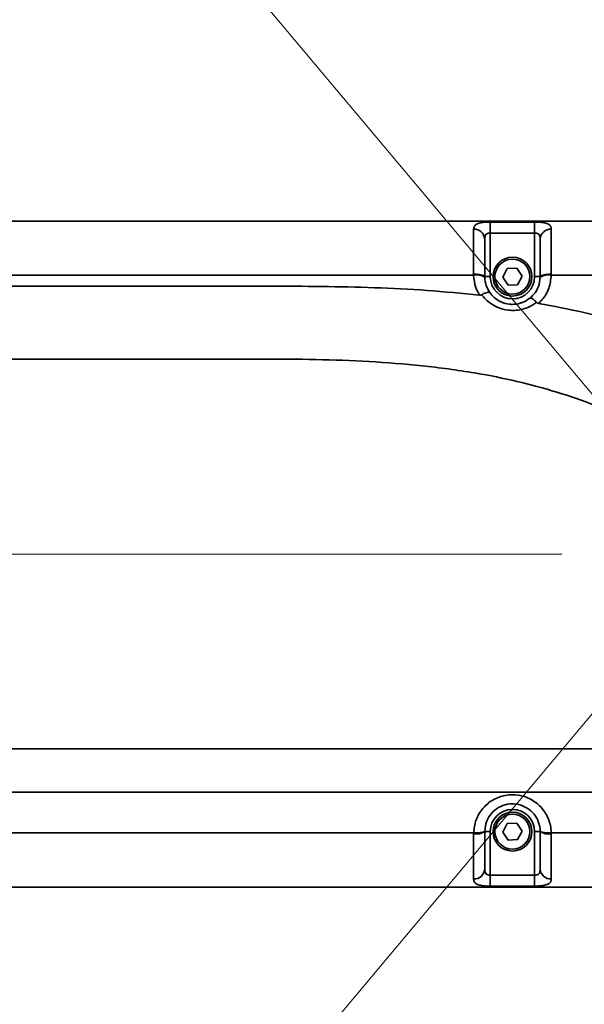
# Model space of a CAD drawing. Header units: millimetres. Extents: x 6316 to 18291, y -19059 to -9021.
# Tile 100 of 144: x 11534 to 11636, y -11874 to -11696. Entities that reach past the tile are written whole.
import ezdxf

# ---------------------------------------------------------------- set-up
doc = ezdxf.new("R2010")
doc.units = ezdxf.units.MM
doc.header["$LTSCALE"] = 10
doc.header["$PDSIZE"] = -1
doc.linetypes.add('CENTER', pattern=[50.8, 31.75, -6.35, 6.35, -6.35])
doc.linetypes.add('CENTERX2', pattern=[20.32, 12.7, -2.54, 2.54, -2.54])
doc.layers.get('Defpoints').update_dxf_attribs({"true_color": 0x5e5e5e})
doc.layers.add('2细线层', color=4, linetype='Continuous', lineweight=13)
doc.layers.add('中心线层', color=1, linetype='CENTER')
doc.dimstyles.new('ISO-25', dxfattribs={"dimscale": 20, "dimtxt": 4, "dimasz": 3.05, "dimexe": 3, "dimexo": 0.625, "dimtad": 1, "dimdec": 0, "dimtxsty": 'Standard', "dimcen": 2.5, "dimclrd": 1, "dimclre": 1, "dimclrt": 4, "dimadec": 1, "dimazin": 2, "dimtfac": 1, "dimtdec": 0, "dimtmove": 0, "dimatfit": 0, "dimfxl": 1, "dimarcsym": 0})

# ---------------------------------------------------------------- blocks, each defined once
blk = doc.blocks.new('*D148')
at = {"layer": 'Defpoints', "color": 0, "linetype": 'ByBlock', "lineweight": 20, "transparency": 16777216}
for p in [(11690.09, -11297.54), (11555.19, -11666.33), (10703.28, -11792.73), (11661.24, -11792.73), (11834.85, -11792.73)]:
    blk.add_point(p, dxfattribs=at)
at = {"layer": '中心线层', "color": 1, "linetype": 'ByBlock', "lineweight": -2, "transparency": 16777216}
for p, q in [((11547.15, -11656.76), (11303.84, -11366.79)), ((11847.35, -11792.73), (12217.27, -11792.73))]:
    blk.add_line(p, q, dxfattribs=at)
blk.add_arc((11661.24, -11792.73), 496.02, 7.0506, 122.9494, dxfattribs=at)
at = {"layer": '中心线层', "color": 1, "linetype": 'ByBlock', "lineweight": 20, "transparency": 16777216}
for points in [[(11397.5, -11384.66), (11385.41, -11368.31), (11342.41, -11412.75)], [(12163.66, -11731.22), (12143.37, -11732.47), (12157.27, -11792.73)]]:
    blk.add_solid(points, dxfattribs=at)
at = {"layer": '中心线层', "color": 4, "linetype": 'ByBlock', "lineweight": 20, "transparency": 16777216, "insert": (11970.28, -11339), "char_height": 80, "attachment_point": 5, "rotation": 325.7408}
blk.add_mtext('130°', dxfattribs=at)
blk = doc.blocks.new('*D149')
at = {"layer": 'Defpoints', "color": 0, "linetype": 'ByBlock', "lineweight": 20, "transparency": 16777216}
for p in [(10703.28, -11792.73), (11661.24, -11792.73), (11834.85, -11792.73), (11557.23, -11916.69), (11679.34, -12103.48)]:
    blk.add_point(p, dxfattribs=at)
at = {"layer": '中心线层', "color": 1, "linetype": 'ByBlock', "lineweight": -2, "transparency": 16777216}
for p, q in [((11847.35, -11792.73), (12032.53, -11792.73)), ((11549.19, -11926.26), (11422.59, -12077.15))]:
    blk.add_line(p, q, dxfattribs=at)
blk.add_arc((11661.24, -11792.73), 311.28, 241.2459, 348.7541, dxfattribs=at)
at = {"layer": '中心线层', "color": 1, "linetype": 'ByBlock', "lineweight": 20, "transparency": 16777216}
for points in [[(11956.43, -11852.44), (11976.67, -11854.43), (11972.53, -11792.73)], [(11505.76, -12074.02), (11517.24, -12057.23), (11461.16, -12031.18)]]:
    blk.add_solid(points, dxfattribs=at)
at = {"layer": '中心线层', "color": 4, "linetype": 'ByBlock', "lineweight": 20, "transparency": 16777216, "insert": (11770.42, -12026.86), "char_height": 80, "attachment_point": 5, "rotation": 25}
blk.add_mtext('130°', dxfattribs=at)
blk = doc.blocks.new('*D152')
at = {"layer": 'Defpoints', "color": 0, "linetype": 'ByBlock', "lineweight": 20, "transparency": 16777216}
for p in [(10744.24, -11792.73), (11834.85, -11792.73), (10910.7, -11928.22), (11200.52, -11950.1), (11072.57, -12830.82)]:
    blk.add_point(p, dxfattribs=at)
at = {"layer": '中心线层', "color": 1, "linetype": 'ByBlock', "lineweight": -2, "transparency": 16777216}
blk.add_arc((10886.41, -11792.73), 351.33, 290.1276, 350.0396, dxfattribs=at)
at = {"layer": '中心线层', "color": 1, "linetype": 'ByBlock', "lineweight": 20, "transparency": 16777216}
for points in [[(11222.32, -11852.61), (11242.57, -11854.38), (11237.74, -11792.73)], [(11009.96, -12132.42), (11004.65, -12112.79), (10948.42, -12138.54)]]:
    blk.add_solid(points, dxfattribs=at)
at = {"layer": '中心线层', "color": 4, "linetype": 'ByBlock', "lineweight": 20, "transparency": 16777216, "insert": (11113.63, -11986.13), "char_height": 80, "attachment_point": 5, "rotation": 49.5964}
blk.add_mtext('80°', dxfattribs=at)
blk = doc.blocks.new('*D157')
at = {"layer": 'Defpoints', "color": 0, "linetype": 'ByBlock', "lineweight": 20, "transparency": 16777216}
for p in [(11661.11, -11671.18), (11661.11, -11792.73), (10744.24, -11962.73)]:
    blk.add_point(p, dxfattribs=at)
at = {"layer": '中心线层', "color": 1, "linetype": 'ByBlock', "lineweight": -2, "transparency": 16777216}
for p, q in [((10744.24, -11950.23), (10744.24, -11611.18)), ((11661.11, -11780.23), (11661.11, -11611.18)), ((10805.24, -11671.18), (11600.11, -11671.18))]:
    blk.add_line(p, q, dxfattribs=at)
at = {"layer": '中心线层', "color": 1, "linetype": 'ByBlock', "lineweight": 20, "transparency": 16777216}
for points in [[(10805.24, -11661.01), (10805.24, -11681.34), (10744.24, -11671.18)], [(11600.11, -11661.01), (11600.11, -11681.34), (11661.11, -11671.18)]]:
    blk.add_solid(points, dxfattribs=at)
at = {"layer": '中心线层', "color": 4, "linetype": 'ByBlock', "lineweight": 20, "transparency": 16777216, "insert": (11202.68, -11618.68), "char_height": 80, "attachment_point": 5}
blk.add_mtext('917', dxfattribs=at)
blk = doc.blocks.new('*D158')
at = {"layer": 'Defpoints', "color": 0, "linetype": 'ByBlock', "lineweight": 20, "transparency": 16777216}
for p in [(11661.24, -11671.61), (11661.24, -11792.86), (11791.24, -11792.73)]:
    blk.add_point(p, dxfattribs=at)
at = {"layer": '中心线层', "color": 1, "linetype": 'ByBlock', "lineweight": -2, "transparency": 16777216}
for p, q in [((11661.24, -11780.36), (11661.24, -11611.61)), ((11791.24, -11780.23), (11791.24, -11611.61)), ((11600.24, -11671.61), (11539.24, -11671.61)), ((11661.24, -11671.61), (11791.24, -11671.61)), ((11852.24, -11671.61), (12095.1, -11671.61))]:
    blk.add_line(p, q, dxfattribs=at)
at = {"layer": '中心线层', "color": 1, "linetype": 'ByBlock', "lineweight": 20, "transparency": 16777216}
for points in [[(11600.24, -11661.44), (11600.24, -11681.77), (11661.24, -11671.61)], [(11852.24, -11661.44), (11852.24, -11681.77), (11791.24, -11671.61)]]:
    blk.add_solid(points, dxfattribs=at)
at = {"layer": '中心线层', "color": 4, "linetype": 'ByBlock', "lineweight": 20, "transparency": 16777216, "insert": (12004.17, -11618.66), "char_height": 80, "attachment_point": 5}
blk.add_mtext('130', dxfattribs=at)

msp = doc.modelspace()

# ---------------------------------------------------------------- linework, layer by layer
at = {"color": 7, "linetype": 'Continuous', "lineweight": 35}
for p, q in [((11668.24, -11732.73), (11180.74, -11732.73)), ((11668.24, -11732.73), (11320.24, -11732.73)), ((11618.74, -11732.9), (11626.74, -11732.9)), ((11618.74, -11734.88), (11618.74, -11732.9)), ((11626.74, -11734.88), (11626.74, -11732.9)), ((11618.74, -11734.88), (11618.74, -11742.73)), ((11626.74, -11734.88), (11618.74, -11734.88)), ((11626.74, -11742.73), (11626.74, -11734.88)), ((11621.8, -11741.27), (11623.53, -11741.19)), ((11623.53, -11741.19), (11624.47, -11742.64)), ((11615.74, -11742.48), (11521.74, -11742.48)), ((11617.74, -11742.73), (11617.74, -11742.84)), ((11618.74, -11742.73), (11617.74, -11742.73)), ((11621.01, -11742.81), (11621.8, -11741.27)), ((11621.95, -11744.27), (11621.01, -11742.81)), ((11624.47, -11742.64), (11623.68, -11744.18)), ((11626.74, -11742.73), (11627.74, -11742.73)), ((11627.74, -11742.84), (11627.74, -11742.73)), ((11668.24, -11742.48), (11629.74, -11742.48)), ((11572.81, -11744.44), (11578.84, -11744.44)), ((11623.68, -11744.18), (11621.95, -11744.27)), ((11621.01, -11842.81), (11621.8, -11841.27)), ((11621.8, -11841.27), (11623.53, -11841.19)), ((11623.53, -11841.19), (11624.47, -11842.64)), ((11521.74, -11842.98), (11569.83, -11842.98)), ((11569.83, -11842.98), (11579.95, -11842.98)), ((11579.95, -11842.98), (11615.74, -11842.98)), ((11617.74, -11842.61), (11617.74, -11842.73)), ((11618.74, -11842.73), (11617.74, -11842.73)), ((11618.74, -11842.73), (11618.74, -11850.58)), ((11621.95, -11844.27), (11621.01, -11842.81)), ((11624.47, -11842.64), (11623.68, -11844.18)), ((11626.74, -11842.73), (11627.74, -11842.73)), ((11626.74, -11850.58), (11626.74, -11842.73)), ((11627.74, -11842.73), (11627.74, -11842.61)), ((11629.74, -11842.98), (11668.24, -11842.98)), ((11623.68, -11844.18), (11621.95, -11844.27)), ((11618.74, -11852.55), (11618.74, -11850.58)), ((11618.74, -11850.58), (11626.74, -11850.58)), ((11626.74, -11852.55), (11626.74, -11850.58)), ((11320.24, -11852.73), (11668.24, -11852.73))]:
    msp.add_line(p, q, dxfattribs=at)
at = {"color": 7, "linetype": 'Continuous', "lineweight": 35, "flags": 128}
for points in [[(11572.81, -11744.44), (11546.73, -11744.44), (11521.42, -11744.44)], [(11187.72, -11835.61), (11216.18, -11835.61), (11244.54, -11835.61), (11272.98, -11835.61), (11301.65, -11835.61), (11330.75, -11835.61), (11360.42, -11835.61), (11390.86, -11835.61), (11422.22, -11835.61), (11448.75, -11835.61), (11476.1, -11835.61), (11504.39, -11835.61), (11533.7, -11835.61), (11564.12, -11835.61), (11590.4, -11835.61), (11617.57, -11835.61), (11645.69, -11835.61), (11652.11, -11835.61)], [(11180.74, -11852.73), (11250.36, -11852.73), (11271.09, -11852.73), (11354.01, -11852.73), (11494.24, -11852.73), (11514.97, -11852.73), (11597.89, -11852.73), (11668.24, -11852.73)], [(11626.74, -11852.55), (11622.74, -11852.55), (11618.74, -11852.55)]]:
    msp.add_lwpolyline(points, dxfattribs=at)
at = {"color": 7, "linetype": 'Continuous', "lineweight": 35}
for centre, radius in [((11622.74, -11742.73), 3.5), ((11622.74, -11742.73), 3.15), ((11622.74, -11842.73), 3.5), ((11622.74, -11842.73), 3.15)]:
    msp.add_circle(centre, radius, dxfattribs=at)
for centre, radius, start, end in [((11615.86, -11736.07), 1.88, 4.2069, 93.6645), ((11629.62, -11736.07), 1.88, 86.3355, 175.7931), ((11616.22, -11745.06), 2.79, 56.9537, 99.8889), ((11616.28, -11745.21), 2.79, 58.3592, 101.0969), ((11622.74, -11742.73), 4, 180, 0), ((11629.26, -11745.06), 2.79, 80.1111, 123.0463), ((11629.2, -11745.21), 2.79, 78.9031, 121.6408), ((11622.74, -11842.73), 4, 0, 180), ((11616.22, -11840.39), 2.79, 260.1111, 303.0462), ((11629.26, -11840.39), 2.79, 236.9537, 279.8889), ((11615.86, -11849.38), 1.88, 266.3356, 355.7932), ((11629.62, -11849.38), 1.88, 184.2069, 273.6645)]:
    msp.add_arc(centre, radius, start, end, dxfattribs=at)
for points, knots in [([(11615.74, -11734.19), (11615.77, -11733.99), (11615.83, -11733.58), (11616.33, -11733.2), (11617.1, -11732.99), (11617.95, -11732.91), (11618.51, -11732.91), (11618.74, -11732.9)], [0, 0, 0, 0, 0.2447, 0.48373, 0.689156, 0.875746, 1, 1, 1, 1]), ([(11626.74, -11732.9), (11627.03, -11732.91), (11627.37, -11732.91), (11628, -11732.96), (11628.65, -11733.04), (11629.3, -11733.28), (11629.68, -11733.66), (11629.72, -11734.02), (11629.74, -11734.19)], [0, 0, 0, 0, 0.158624, 0.183747, 0.37604, 0.580707, 0.795252, 1, 1, 1, 1]), ([(11615.74, -11742.32), (11615.74, -11741.54), (11615.74, -11739.96), (11615.74, -11737.38), (11615.74, -11735.42), (11615.74, -11734.47), (11615.74, -11734.19)], [0, 0, 0, 0, 0.2332712, 0.4738838, 0.8429851, 1, 1, 1, 1]), ([(11618.74, -11734.88), (11618.66, -11734.88), (11618.48, -11734.88), (11618.2, -11734.95), (11618.04, -11735.05), (11617.89, -11735.21), (11617.76, -11735.47), (11617.75, -11735.77), (11617.74, -11735.93)], [0, 0, 0, 0, 0.112914, 0.280459, 0.449971, 0.467403, 0.708543, 1, 1, 1, 1]), ([(11617.74, -11735.93), (11617.74, -11736.17), (11617.74, -11736.94), (11617.74, -11738.55), (11617.74, -11740.71), (11617.74, -11742.04), (11617.74, -11742.73)], [0, 0, 0, 0, 0.155821, 0.518752, 0.753972, 1, 1, 1, 1]), ([(11627.74, -11735.93), (11627.73, -11735.79), (11627.72, -11735.53), (11627.6, -11735.2), (11627.38, -11734.99), (11627.08, -11734.89), (11626.85, -11734.88), (11626.74, -11734.88)], [0, 0, 0, 0, 0.247236, 0.471409, 0.661307, 0.833608, 1, 1, 1, 1]), ([(11627.74, -11742.73), (11627.74, -11741.99), (11627.74, -11740.23), (11627.74, -11737.71), (11627.74, -11736.53), (11627.74, -11735.93)], [0, 0, 0, 0, 0.267291, 0.634228, 1, 1, 1, 1]), ([(11629.74, -11734.19), (11629.74, -11734.91), (11629.74, -11735.99), (11629.74, -11738.06), (11629.74, -11739.99), (11629.74, -11741.47), (11629.74, -11742.32)], [0, 0, 0, 0, 0.368758, 0.554688, 0.747007, 1, 1, 1, 1]), ([(11615.74, -11742.48), (11615.74, -11742.48), (11615.74, -11742.42), (11615.74, -11742.37), (11615.74, -11742.32)], [0, 0, 0, 0, 0.000369, 1, 1, 1, 1]), ([(11616.81, -11746.06), (11616.56, -11745.61), (11615.95, -11744.49), (11615.82, -11743.23), (11615.74, -11742.48)], [0, 0, 0, 0, 0.403672, 1, 1, 1, 1]), ([(11617.74, -11742.84), (11617.8, -11743.37), (11617.9, -11744.36), (11618.41, -11745.21), (11618.65, -11745.6)], [0, 0, 0, 0, 0.543258, 1, 1, 1, 1]), ([(11625.89, -11746.61), (11626.11, -11746.41), (11626.76, -11745.81), (11627.53, -11744.53), (11627.67, -11743.4), (11627.74, -11742.84)], [0, 0, 0, 0, 0.206576, 0.602347, 1, 1, 1, 1]), ([(11629.74, -11742.48), (11629.64, -11743.28), (11629.45, -11744.87), (11628.43, -11746.57), (11627.65, -11747.34), (11627.43, -11747.55)], [0, 0, 0, 0, 0.422144, 0.843775, 1, 1, 1, 1]), ([(11629.74, -11742.32), (11629.74, -11742.37), (11629.74, -11742.42), (11629.74, -11742.48), (11629.74, -11742.48)], [0, 0, 0, 0, 0.999631, 1, 1, 1, 1]), ([(11616.81, -11746.06), (11613.66, -11745.76), (11607.36, -11745.14), (11594.7, -11744.53), (11585.19, -11744.47), (11578.84, -11744.44)], [0, 0, 0, 0, 0.249524, 0.49908, 1, 1, 1, 1]), ([(11617.2, -11746), (11617.15, -11746.02), (11617.04, -11746.07), (11616.9, -11746.07), (11616.82, -11746.06), (11616.81, -11746.06)], [0, 0, 0, 0, 0.397619, 0.915056, 1, 1, 1, 1]), ([(11617.2, -11746), (11617.39, -11745.9), (11617.75, -11745.7), (11618.21, -11745.54), (11618.52, -11745.51), (11618.62, -11745.56), (11618.65, -11745.6), (11618.65, -11745.6)], [0, 0, 0, 0, 0.2629359, 0.5258349, 0.7898146, 0.9933572, 1, 1, 1, 1]), ([(11627.08, -11747.39), (11627.05, -11747.42), (11626.56, -11747.78), (11625.34, -11748.47), (11623.59, -11748.85), (11621.69, -11748.79), (11619.92, -11748.3), (11618.34, -11747.28), (11617.53, -11746.42), (11617.23, -11746.04), (11617.2, -11746)], [0, 0, 0, 0, 0.013469, 0.168621, 0.384172, 0.480218, 0.671178, 0.861826, 0.985722, 1, 1, 1, 1]), ([(11618.65, -11745.6), (11618.9, -11745.91), (11619.44, -11746.58), (11620.66, -11747.36), (11621.93, -11747.71), (11623.23, -11747.75), (11624.07, -11747.58), (11625.06, -11747.19), (11625.5, -11746.88), (11625.89, -11746.61)], [0, 0, 0, 0, 0.156171, 0.339878, 0.51986, 0.610164, 0.794735, 0.815803, 1, 1, 1, 1]), ([(11627.08, -11747.39), (11626.94, -11747.24), (11626.65, -11746.95), (11626.27, -11746.67), (11626.02, -11746.57), (11625.92, -11746.59), (11625.89, -11746.61), (11625.89, -11746.61)], [0, 0, 0, 0, 0.269052, 0.538063, 0.808245, 0.993275, 1, 1, 1, 1]), ([(11627.43, -11747.55), (11627.37, -11747.54), (11627.25, -11747.51), (11627.14, -11747.44), (11627.09, -11747.4), (11627.08, -11747.39)], [0, 0, 0, 0, 0.4924314, 0.9046642, 1, 1, 1, 1]), ([(11670.16, -11764.67), (11668.18, -11763.24), (11664.22, -11760.38), (11657.7, -11756.82), (11650.83, -11753.78), (11643.43, -11751.22), (11635.62, -11749.1), (11630.17, -11748.07), (11627.43, -11747.55)], [0, 0, 0, 0, 0.1577629, 0.3155612, 0.4787645, 0.6420152, 0.8206094, 1, 1, 1, 1]), ([(11578.83, -11757.58), (11545.77, -11757.58), (11479.64, -11757.58), (11392.11, -11757.52), (11316.21, -11757.44), (11251.97, -11757.36), (11209.14, -11757.39), (11187.72, -11757.4)], [0, 0, 0, 0, 0.253594, 0.507199, 0.671472, 0.835742, 1, 1, 1, 1]), ([(11645.22, -11769.33), (11643.01, -11768.29), (11638.6, -11766.19), (11631.63, -11763.73), (11624.46, -11761.74), (11616.44, -11760.08), (11607.65, -11758.84), (11598.09, -11758.04), (11588.48, -11757.64), (11582.05, -11757.6), (11578.83, -11757.58)], [0, 0, 0, 0, 0.10768, 0.215378, 0.325556, 0.435755, 0.576159, 0.716601, 0.858291, 1, 1, 1, 1]), ([(11187.72, -11827.99), (11213.25, -11828), (11264.31, -11828.02), (11340.9, -11827.92), (11431.19, -11827.83), (11535.18, -11827.79), (11613.65, -11827.82), (11652.89, -11827.83)], [0, 0, 0, 0, 0.164642, 0.329298, 0.493953, 0.746981, 1, 1, 1, 1]), ([(11615.74, -11842.98), (11615.84, -11842.18), (11616.03, -11840.58), (11617.32, -11838.47), (11619.17, -11836.9), (11621.43, -11836.07), (11623.81, -11836.03), (11626.06, -11836.77), (11627.93, -11838.21), (11629.25, -11840.19), (11629.69, -11841.89), (11629.73, -11842.83), (11629.74, -11842.98)], [0, 0, 0, 0, 0.111894, 0.223652, 0.333765, 0.441672, 0.548055, 0.653974, 0.76052, 0.868598, 0.978724, 1, 1, 1, 1]), ([(11627.74, -11842.61), (11627.73, -11842.51), (11627.71, -11841.84), (11627.39, -11840.65), (11626.45, -11839.24), (11625.11, -11838.22), (11623.51, -11837.69), (11621.8, -11837.72), (11620.19, -11838.31), (11618.86, -11839.42), (11617.95, -11840.92), (11617.81, -11842.05), (11617.74, -11842.61)], [0, 0, 0, 0, 0.021411, 0.132098, 0.240341, 0.34669, 0.452177, 0.55805, 0.665534, 0.775486, 0.887481, 1, 1, 1, 1]), ([(11615.74, -11843.14), (11615.74, -11843.08), (11615.74, -11843.03), (11615.74, -11842.98), (11615.74, -11842.98)], [0, 0, 0, 0, 0.999631, 1, 1, 1, 1]), ([(11615.74, -11851.26), (11615.74, -11850.54), (11615.74, -11849.46), (11615.74, -11847.4), (11615.74, -11845.46), (11615.74, -11843.98), (11615.74, -11843.14)], [0, 0, 0, 0, 0.368754, 0.554681, 0.746998, 1, 1, 1, 1]), ([(11617.74, -11842.73), (11617.74, -11843.47), (11617.74, -11845.22), (11617.74, -11847.74), (11617.74, -11848.93), (11617.74, -11849.52)], [0, 0, 0, 0, 0.267301, 0.634233, 1, 1, 1, 1]), ([(11627.74, -11849.52), (11627.74, -11849.29), (11627.74, -11848.51), (11627.74, -11846.91), (11627.74, -11844.74), (11627.74, -11843.41), (11627.74, -11842.73)], [0, 0, 0, 0, 0.155872, 0.518796, 0.753995, 1, 1, 1, 1]), ([(11629.74, -11842.98), (11629.74, -11842.98), (11629.74, -11843.03), (11629.74, -11843.08), (11629.74, -11843.14)], [0, 0, 0, 0, 0.000369, 1, 1, 1, 1]), ([(11629.74, -11843.14), (11629.74, -11843.91), (11629.74, -11845.49), (11629.74, -11848.08), (11629.74, -11850.04), (11629.74, -11850.98), (11629.74, -11851.26)], [0, 0, 0, 0, 0.23325, 0.473838, 0.842934, 1, 1, 1, 1]), ([(11618.74, -11852.55), (11618.51, -11852.55), (11617.95, -11852.54), (11617.1, -11852.46), (11616.33, -11852.25), (11615.83, -11851.87), (11615.77, -11851.47), (11615.74, -11851.26)], [0, 0, 0, 0, 0.124256, 0.3108464, 0.516272, 0.7553007, 1, 1, 1, 1]), ([(11617.74, -11849.52), (11617.75, -11849.68), (11617.76, -11849.98), (11617.92, -11850.31), (11618.1, -11850.44), (11618.28, -11850.52), (11618.48, -11850.57), (11618.66, -11850.57), (11618.74, -11850.58)], [0, 0, 0, 0, 0.291372, 0.532441, 0.68544, 0.719618, 0.887116, 1, 1, 1, 1]), ([(11626.74, -11850.58), (11626.85, -11850.57), (11627.08, -11850.56), (11627.38, -11850.46), (11627.6, -11850.25), (11627.72, -11849.92), (11627.73, -11849.66), (11627.74, -11849.52)], [0, 0, 0, 0, 0.166393, 0.338694, 0.528593, 0.752765, 1, 1, 1, 1]), ([(11629.74, -11851.26), (11629.72, -11851.44), (11629.68, -11851.79), (11629.3, -11852.17), (11628.65, -11852.41), (11627.8, -11852.52), (11627.13, -11852.55), (11626.79, -11852.55), (11626.74, -11852.55)], [0, 0, 0, 0, 0.204731, 0.419259, 0.62391, 0.816188, 0.970223, 1, 1, 1, 1])]:
    msp.add_open_spline(points, degree=3, knots=knots, dxfattribs=at)
for points in [[(11617.74, -11842.61), (11617.71, -11842.67), (11617.65, -11842.77), (11617.19, -11842.9), (11616.53, -11842.98), (11616, -11842.98), (11615.74, -11842.98)], [(11627.74, -11842.61), (11627.77, -11842.67), (11627.83, -11842.77), (11628.29, -11842.9), (11628.95, -11842.98), (11629.48, -11842.98), (11629.74, -11842.98)]]:
    msp.add_open_spline(points, degree=3, dxfattribs=at)
at = {"layer": '2细线层'}
msp.add_arc((10744.24, -12742.73), 1712.62, 290, 188, dxfattribs=at)
at = {"layer": '中心线层', "color": 1, "linetype": 'ByBlock', "lineweight": 20}
for q in [(11555.19, -11666.33), (11557.23, -11916.69)]:
    msp.add_line((11661.24, -11792.73), q, dxfattribs=at)
at = {"layer": '中心线层', "color": 2, "linetype": 'CENTERX2', "lineweight": 18}
msp.add_line((11834.85, -11792.73), (10744.24, -11792.73), dxfattribs=at)

# ---------------------------------------------------------------- dimensions: what is measured, and where the dimension line sits
at = {"layer": '中心线层', "color": 1, "linetype": 'ByBlock', "lineweight": 20}
dim = msp.add_angular_dim_2l(base=(11690.09, -11297.54), line1=((11661.24, -11792.73), (11555.19, -11666.33)), line2=((11834.85, -11792.73), (10703.28, -11792.73)), dimstyle='ISO-25', dxfattribs=at)
dim.commit()
dim.dimension.update_dxf_attribs({"geometry": '*D148', "text_midpoint": (11940.47, -11382.76), "dimtype": 162})
dim = msp.add_linear_dim(base=(11661.11, -11671.18), p1=(10744.24, -11962.73), p2=(11661.11, -11792.73), dimstyle='ISO-25', dxfattribs=at)
dim.commit()
dim.dimension.update_dxf_attribs({"geometry": '*D157', "text_midpoint": (11202.68, -11618.68)})
dim = msp.add_linear_dim(base=(11661.24, -11671.61), p1=(11791.24, -11792.73), p2=(11661.24, -11792.86), dimstyle='ISO-25', dxfattribs=at)
dim.commit()
dim.dimension.update_dxf_attribs({"geometry": '*D158', "text_midpoint": (12004.17, -11671.61), "dimtype": 160})
dim = msp.add_angular_dim_2l(base=(11679.34, -12103.48), line1=((11834.85, -11792.73), (10703.28, -11792.73)), line2=((11661.24, -11792.73), (11557.23, -11916.69)), dimstyle='ISO-25', dxfattribs=at)
dim.commit()
dim.dimension.update_dxf_attribs({"geometry": '*D149', "text_midpoint": (11770.42, -12026.86)})
dim = msp.add_angular_dim_2l(base=(11200.52, -11950.1), line1=((11834.85, -11792.73), (10744.24, -11792.73)), line2=((10910.7, -11928.22), (11072.57, -12830.82)), dimstyle='ISO-25', override={"dimadec": 0}, dxfattribs=at)
dim.commit()
dim.dimension.update_dxf_attribs({"geometry": '*D152', "text_midpoint": (11153.95, -12020.45), "dimtype": 162})

doc.saveas('drawing.dxf')
